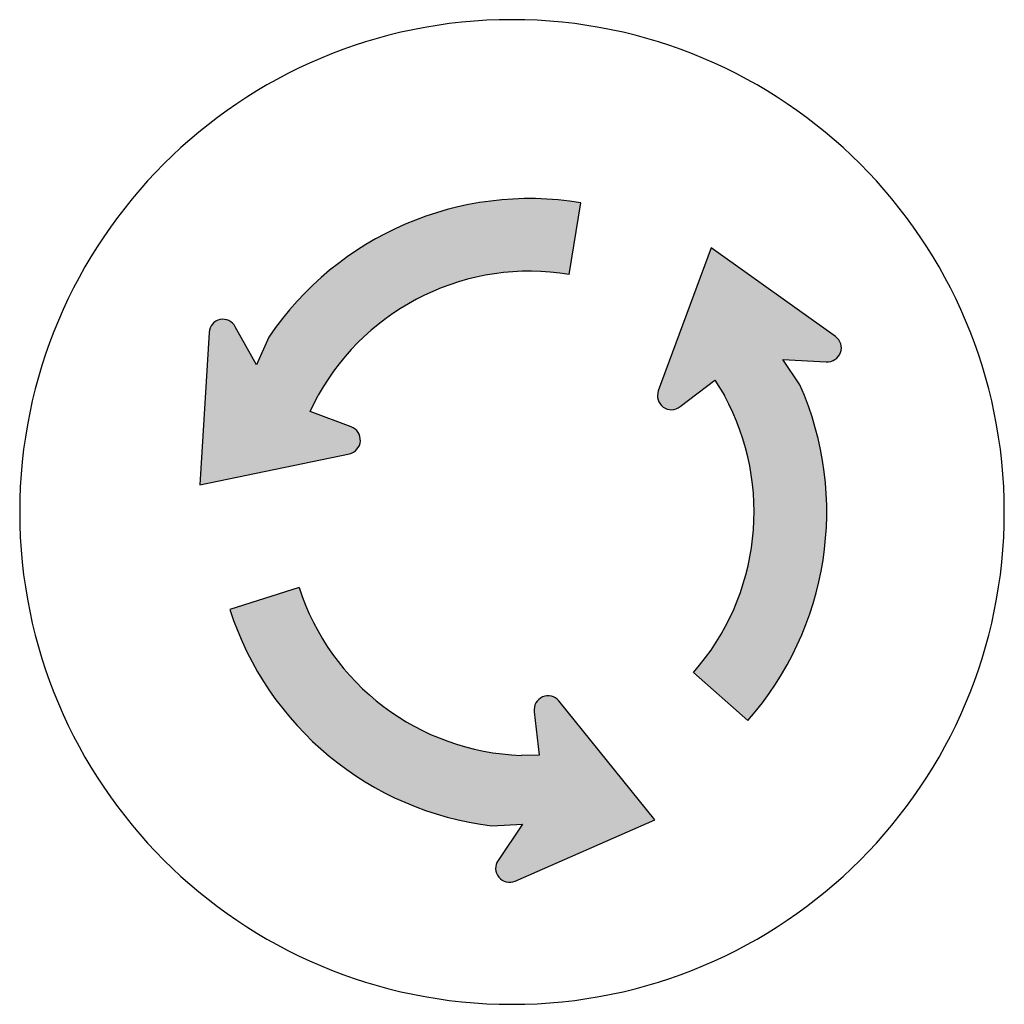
# Model space of a CAD drawing. Header units: inches. Extents: x -0.5 to 0.5, y -0.5 to 0.5.
import ezdxf

# ---------------------------------------------------------------- set-up
doc = ezdxf.new("R2010")
doc.units = ezdxf.units.IN
doc.header["$MEASUREMENT"] = 0

msp = doc.modelspace()

# ---------------------------------------------------------------- hatches: boundary and pattern name
h = msp.add_hatch(color=7)
edge = h.paths.add_edge_path()
edge.add_line((0.058, 0.2413), (0.07, 0.314))
edge.add_spline(control_points=[(0.07, 0.314), (-0.0532, 0.3344), (-0.177, 0.2811), (-0.2469, 0.1777)], knot_values=[0, 0, 0, 0, 1, 1, 1, 1], degree=3, periodic=0)
edge.add_line((-0.2469, 0.1777), (-0.2594, 0.1493))
edge.add_line((-0.2594, 0.1493), (-0.2814, 0.1887))
edge.add_spline(control_points=[(-0.2814, 0.1887), (-0.2845, 0.1941), (-0.2908, 0.1967), (-0.2969, 0.1953), (-0.3029, 0.1938), (-0.3073, 0.1886), (-0.3077, 0.1824)], knot_values=[0, 0, 0, 0, 1, 1, 1, 2, 2, 2, 2], degree=3, periodic=0)
edge.add_line((-0.3077, 0.1824), (-0.317, 0.0276))
edge.add_line((-0.317, 0.0276), (-0.1652, 0.0592))
edge.add_spline(control_points=[(-0.1652, 0.0592), (-0.1591, 0.0605), (-0.1546, 0.0656), (-0.154, 0.0718), (-0.1534, 0.078), (-0.157, 0.0838), (-0.1627, 0.0862)], knot_values=[0, 0, 0, 0, 1, 1, 1, 2, 2, 2, 2], degree=3, periodic=0)
edge.add_line((-0.1627, 0.0862), (-0.2049, 0.1022))
edge.add_line((-0.2049, 0.1022), (-0.1968, 0.1186))
edge.add_spline(control_points=[(-0.1968, 0.1186), (-0.1462, 0.2091), (-0.0443, 0.2582), (0.058, 0.2413)], knot_values=[0, 0, 0, 0, 1, 1, 1, 1], degree=3, periodic=0)
h = msp.add_hatch(color=7)
edge = h.paths.add_edge_path()
edge.add_line((0.1843, -0.1629), (0.2395, -0.2117))
edge.add_spline(control_points=[(0.2395, -0.2117), (0.3222, -0.1181), (0.3429, 0.015), (0.2924, 0.1292)], knot_values=[0, 0, 0, 0, 1, 1, 1, 1], degree=3, periodic=0)
edge.add_line((0.2924, 0.1292), (0.2749, 0.1549))
edge.add_line((0.2749, 0.1549), (0.32, 0.1526))
edge.add_spline(control_points=[(0.32, 0.1526), (0.3262, 0.1524), (0.3318, 0.1563), (0.3338, 0.1622), (0.3358, 0.1681), (0.3336, 0.1746), (0.3286, 0.1782)], knot_values=[0, 0, 0, 0, 1, 1, 1, 2, 2, 2, 2], degree=3, periodic=0)
edge.add_line((0.3286, 0.1782), (0.2024, 0.2684))
edge.add_line((0.2024, 0.2684), (0.1486, 0.1229))
edge.add_spline(control_points=[(0.1486, 0.1229), (0.1464, 0.1171), (0.1483, 0.1105), (0.1533, 0.1068), (0.1582, 0.103), (0.165, 0.1029), (0.1701, 0.1065)], knot_values=[0, 0, 0, 0, 1, 1, 1, 2, 2, 2, 2], degree=3, periodic=0)
edge.add_line((0.1701, 0.1065), (0.2061, 0.1338))
edge.add_line((0.2061, 0.1338), (0.2157, 0.1182))
edge.add_spline(control_points=[(0.2157, 0.1182), (0.2655, 0.0272), (0.2529, -0.0852), (0.1843, -0.1629)], knot_values=[0, 0, 0, 0, 1, 1, 1, 1], degree=3, periodic=0)
h = msp.add_hatch(color=7)
edge = h.paths.add_edge_path()
edge.add_line((-0.2163, -0.0766), (-0.2865, -0.0991))
edge.add_spline(control_points=[(-0.2865, -0.0991), (-0.2483, -0.218), (-0.1444, -0.3038), (-0.0204, -0.3187)], knot_values=[0, 0, 0, 0, 1, 1, 1, 1], degree=3, periodic=0)
edge.add_line((-0.0204, -0.3187), (0.0106, -0.3169))
edge.add_line((0.0106, -0.3169), (-0.0145, -0.3544))
edge.add_spline(control_points=[(-0.0145, -0.3544), (-0.0178, -0.3597), (-0.0173, -0.3665), (-0.0132, -0.3712), (-0.0092, -0.3759), (-0.0025, -0.3774), (0.0032, -0.3749)], knot_values=[0, 0, 0, 0, 1, 1, 1, 2, 2, 2, 2], degree=3, periodic=0)
edge.add_line((0.0032, -0.3749), (0.1452, -0.3125))
edge.add_line((0.1452, -0.3125), (0.0476, -0.1919))
edge.add_spline(control_points=[(0.0476, -0.1919), (0.0437, -0.1871), (0.0371, -0.1854), (0.0313, -0.1877), (0.0256, -0.19), (0.022, -0.1958), (0.0225, -0.202)], knot_values=[0, 0, 0, 0, 1, 1, 1, 2, 2, 2, 2], degree=3, periodic=0)
edge.add_line((0.0225, -0.202), (0.0276, -0.2469))
edge.add_line((0.0276, -0.2469), (0.0092, -0.2472))
edge.add_spline(control_points=[(0.0092, -0.2472), (-0.0944, -0.2435), (-0.1846, -0.1753), (-0.2163, -0.0766)], knot_values=[0, 0, 0, 0, 1, 1, 1, 1], degree=3, periodic=0)

# ---------------------------------------------------------------- linework, layer by layer
at = {"color": 7}
for p, q in [((0.058, 0.2413), (0.07, 0.314)), ((0.2024, 0.2684), (0.1486, 0.1229)), ((0.3286, 0.1782), (0.2024, 0.2684)), ((-0.3077, 0.1824), (-0.317, 0.0276)), ((-0.2594, 0.1493), (-0.281, 0.1881)), ((-0.2469, 0.1777), (-0.2594, 0.1493)), ((0.2924, 0.1292), (0.2749, 0.1549)), ((0.2749, 0.1549), (0.3192, 0.1526)), ((0.1707, 0.107), (0.2061, 0.1338)), ((0.2061, 0.1338), (0.2157, 0.1182)), ((-0.2049, 0.1022), (-0.1968, 0.1186)), ((-0.1634, 0.0864), (-0.2049, 0.1022)), ((-0.317, 0.0276), (-0.1652, 0.0592)), ((-0.2163, -0.0766), (-0.2865, -0.0991)), ((0.1843, -0.1629), (0.2395, -0.2117)), ((0.1452, -0.3125), (0.0476, -0.1919)), ((0.0226, -0.2028), (0.0276, -0.2469)), ((0.0276, -0.2469), (0.0092, -0.2472)), ((-0.0204, -0.3187), (0.0106, -0.3169)), ((0.0106, -0.3169), (-0.0141, -0.3538)), ((0.0032, -0.3749), (0.1452, -0.3125))]:
    msp.add_line(p, q, dxfattribs=at)
for points, knots in [([(0.5, 0), (0.5, -0.2761), (0.2761, -0.5), (0, -0.5), (-0.2761, -0.5), (-0.5, -0.2761), (-0.5, 0), (-0.5, 0.2761), (-0.2761, 0.5), (0, 0.5), (0.2761, 0.5), (0.5, 0.2761), (0.5, 0)], [0, 0, 0, 0, 1, 1, 1, 2, 2, 2, 3, 3, 3, 4, 4, 4, 4]), ([(-0.281, 0.1881), (-0.2839, 0.1937), (-0.2903, 0.1967), (-0.2965, 0.1954), (-0.3027, 0.194), (-0.3073, 0.1887), (-0.3077, 0.1824)], [0, 0, 0, 0, 1, 1, 1, 2, 2, 2, 2]), ([(0.3192, 0.1526), (0.3256, 0.1521), (0.3315, 0.1559), (0.3337, 0.1619), (0.3358, 0.1678), (0.3338, 0.1745), (0.3286, 0.1782)], [0, 0, 0, 0, 1, 1, 1, 2, 2, 2, 2]), ([(0.1486, 0.1229), (0.1464, 0.117), (0.1484, 0.1103), (0.1536, 0.1065), (0.1587, 0.1028), (0.1657, 0.103), (0.1707, 0.107)], [0, 0, 0, 0, 1, 1, 1, 2, 2, 2, 2]), ([(-0.1652, 0.0592), (-0.159, 0.0605), (-0.1544, 0.0658), (-0.154, 0.0721), (-0.1536, 0.0785), (-0.1574, 0.0843), (-0.1634, 0.0864)], [0, 0, 0, 0, 1, 1, 1, 2, 2, 2, 2]), ([(0.0476, -0.1919), (0.0436, -0.187), (0.0368, -0.1853), (0.031, -0.1878), (0.0252, -0.1904), (0.0217, -0.1965), (0.0226, -0.2028)], [0, 0, 0, 0, 1, 1, 1, 2, 2, 2, 2]), ([(-0.0141, -0.3538), (-0.0177, -0.359), (-0.0175, -0.366), (-0.0135, -0.3709), (-0.0094, -0.3758), (-0.0026, -0.3775), (0.0032, -0.3749)], [0, 0, 0, 0, 1, 1, 1, 2, 2, 2, 2])]:
    msp.add_open_spline(points, degree=3, knots=knots, dxfattribs=at)
for points in [[(0.07, 0.314), (-0.0532, 0.3344), (-0.177, 0.2811), (-0.2469, 0.1777)], [(0.058, 0.2413), (-0.0443, 0.2582), (-0.1462, 0.2091), (-0.1968, 0.1186)], [(0.2395, -0.2117), (0.3222, -0.1181), (0.3429, 0.015), (0.2924, 0.1292)], [(0.1843, -0.1629), (0.2529, -0.0852), (0.2655, 0.0272), (0.2157, 0.1182)], [(-0.2163, -0.0766), (-0.1846, -0.1753), (-0.0944, -0.2435), (0.0092, -0.2472)], [(-0.2865, -0.0991), (-0.2483, -0.218), (-0.1444, -0.3038), (-0.0204, -0.3187)]]:
    msp.add_open_spline(points, degree=3, dxfattribs=at)

doc.saveas('drawing.dxf')
